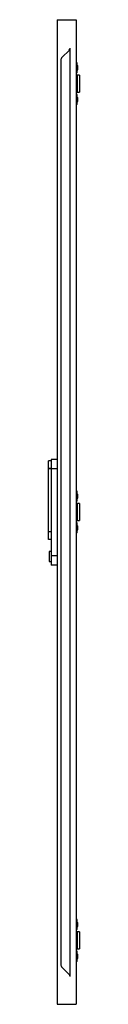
# Model space of a CAD drawing. Header units: millimetres. Extents: x 799 to 859, y 191 to 2116.
import ezdxf

# ---------------------------------------------------------------- set-up
doc = ezdxf.new("R2010")
doc.units = ezdxf.units.MM
doc.header["$LTSCALE"] = 150.320191
doc.layers.get('0').update_dxf_attribs({"linetype": 'CONTINUOUS'})
doc.layers.add('INTFCLR_6660', color=7, linetype='CONTINUOUS')

msp = doc.modelspace()

# ---------------------------------------------------------------- linework, layer by layer
at = {"color": 7}
for p, q in [((816.1, 2115.5), (816.1, 190.5)), ((816.1, 2115.5), (853.3, 2115.5)), ((853.3, 2115.5), (853.3, 190.5)), ((855.3, 2031.5), (853.3, 2031.5)), ((855.3, 2011.5), (855.3, 2031.5)), ((855.3, 2025.7), (856.5, 2025.7)), ((856.5, 2017.4), (856.5, 2025.7)), ((855.3, 2011.5), (853.3, 2011.5)), ((859.4, 2007), (853.3, 2007)), ((853.9, 2007), (853.9, 1974)), ((855.1, 2007), (855.1, 1974)), ((855.3, 2017.4), (856.5, 2017.4)), ((859.4, 2007), (859.4, 1974)), ((853.3, 1974), (859.4, 1974)), ((855.3, 1969.5), (853.3, 1969.5)), ((855.3, 1949.5), (855.3, 1969.5)), ((855.3, 1963.7), (856.5, 1963.7)), ((856.5, 1955.4), (856.5, 1963.7)), ((855.3, 1949.5), (853.3, 1949.5)), ((855.3, 1955.4), (856.5, 1955.4)), ((799.4, 1099.3), (799.4, 1252.8)), ((804.1, 1252.8), (799.4, 1252.8)), ((804.1, 1255.8), (804.1, 1049.3)), ((816.1, 1255.8), (804.1, 1255.8)), ((804.1, 1237.8), (799.4, 1237.8)), ((804.1, 1237.3), (799.4, 1237.3)), ((816.1, 1237.3), (804.1, 1237.3)), ((855.3, 1194), (853.3, 1194)), ((855.3, 1174), (855.3, 1194)), ((855.3, 1188.2), (856.5, 1188.2)), ((855.3, 1179.9), (856.5, 1179.9)), ((856.5, 1179.9), (856.5, 1188.2)), ((855.3, 1174), (853.3, 1174)), ((859.4, 1169.5), (853.3, 1169.5)), ((853.9, 1169.5), (853.9, 1136.5)), ((855.1, 1169.5), (855.1, 1136.5)), ((859.4, 1169.5), (859.4, 1136.5)), ((853.3, 1136.5), (859.4, 1136.5)), ((855.3, 1132), (853.3, 1132)), ((855.3, 1112), (855.3, 1132)), ((855.3, 1126.2), (856.5, 1126.2)), ((855.3, 1117.9), (856.5, 1117.9)), ((856.5, 1117.9), (856.5, 1126.2)), ((799.4, 1114.8), (804.1, 1114.8)), ((804.1, 1099.3), (799.4, 1099.3)), ((855.3, 1112), (853.3, 1112)), ((804.1, 1076), (800.7, 1076)), ((800.7, 1076), (800.7, 1056.5)), ((804.1, 1067.8), (816.1, 1067.8)), ((800.7, 1056.5), (804.1, 1056.5)), ((816.1, 1049.3), (804.1, 1049.3)), ((855.3, 356.5), (853.3, 356.5)), ((855.3, 336.5), (855.3, 356.5)), ((855.3, 350.7), (856.5, 350.7)), ((856.5, 342.4), (856.5, 350.7)), ((855.3, 336.5), (853.3, 336.5)), ((859.4, 332), (853.3, 332)), ((853.9, 332), (853.9, 299)), ((855.1, 332), (855.1, 299)), ((855.3, 342.4), (856.5, 342.4)), ((859.4, 332), (859.4, 299)), ((853.3, 299), (859.4, 299)), ((855.3, 294.5), (853.3, 294.5)), ((855.3, 274.5), (855.3, 294.5)), ((855.3, 274.5), (853.3, 274.5)), ((855.3, 288.7), (856.5, 288.7)), ((855.3, 280.4), (856.5, 280.4)), ((856.5, 280.4), (856.5, 288.7)), ((816.1, 190.5), (853.3, 190.5))]:
    msp.add_line(p, q, dxfattribs=at)
at = {"layer": 'INTFCLR_6660', "color": 7}
for p, q in [((841.4, 244.6), (841.4, 2060.1)), ((841.4, 244.8), (841.4, 2059.9)), ((839.6, 2055.6), (826, 2042)), ((823.3, 2035.7), (823.3, 269.1)), ((839.6, 249.1), (826, 262.7))]:
    msp.add_line(p, q, dxfattribs=at)
for centre, radius, start, end in [((835.3, 2059.9), 6, 315, 0.561), ((832.3, 2035.7), 9, 134.9995, 179.9997), ((832.3, 269.1), 9, 179.9995, 224.9997), ((835.3, 244.9), 6, 359.439, 45)]:
    msp.add_arc(centre, radius, start, end, dxfattribs=at)

doc.saveas('drawing.dxf')
